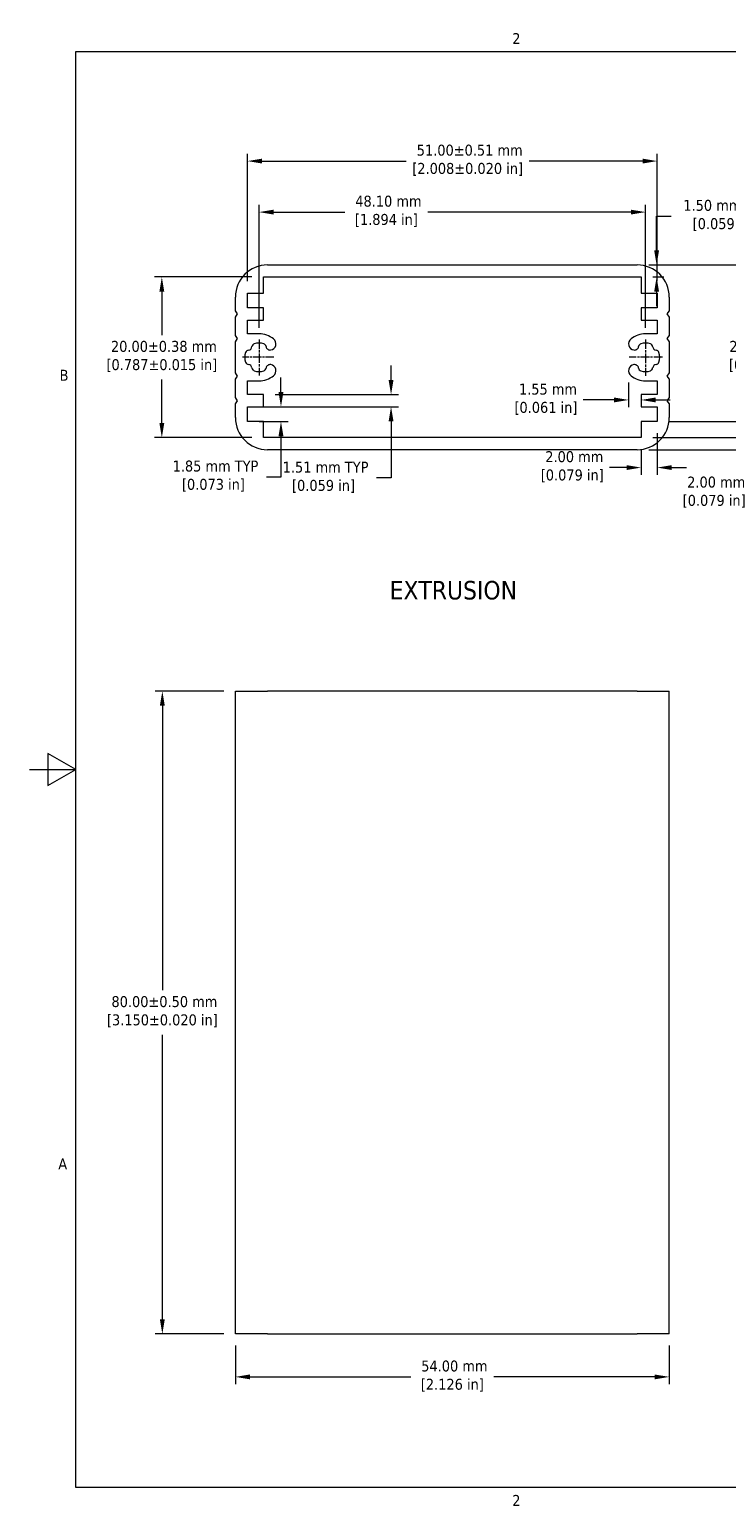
# Model space of a CAD drawing. Header units: millimetres. Extents: x 8 to 690, y 8 to 531.
# Tile 1 of 3: x 8 to 247, y 19 to 523. Entities that reach past the tile are written whole.
import ezdxf

# ---------------------------------------------------------------- set-up
doc = ezdxf.new("R2010")
doc.units = ezdxf.units.MM
doc.header["$LTSCALE"] = 2.5
doc.linetypes.add('CHAIN', pattern=[0.7087, 0.4724, -0.0591, 0.1181, -0.0591])
for name, color, linetype, lineweight in [('Center Mark (ANSI)', 7, 'Continuous', 9), ('Dimension (ANSI)', 7, 'Continuous', 9), ('Sketch Geometry (ANSI)', 7, 'Continuous', 9), ('Symbol (ANSI)', 7, 'Continuous', 9), ('Visible (ANSI)', 7, 'Continuous', 18)]:
    doc.layers.add(name, color=color, linetype=linetype, lineweight=lineweight)
doc.styles.add('Note Text (ANSI)', font='tahoma.ttf')
doc.styles.add('Text Style38', font='tahoma.ttf')
doc.dimstyles.new('Default - mm (ANSI)', dxfattribs={"dimscale": 2.5, "dimtxt": 1.5, "dimasz": 2, "dimexe": 1, "dimexo": 1.6002, "dimgap": 0.8, "dimtad": 0, "dimtih": 1, "dimtoh": 1, "dimrnd": 1e-08, "dimzin": 0, "dimdsep": 46, "dimtxsty": 'Note Text (ANSI)', "dimcen": 0.09, "dimdle": 10, "dimclrd": 256, "dimclre": 256, "dimclrt": 256, "dimadec": 1, "dimazin": 0, "dimtfac": 1, "dimtofl": 0, "dimtmove": 0, "dimatfit": 3, "dimfxl": 1, "dimtolj": 1, "dimtzin": 0, "dimlwd": -1, "dimlwe": -1, "dimarcsym": 0})

# ---------------------------------------------------------------- blocks, each defined once
blk = doc.blocks.new('Borders Default Border')
at = {"layer": 'Sketch Geometry (ANSI)', "flags": 128}
for points in [[(9.65, 9.65), (9.65, 206.25), (269.75, 206.25), (269.75, 9.65), (9.65, 9.65)], [(3.3, 107.95), (9.65, 107.95), (5.84, 110.15), (5.84, 105.75), (9.65, 107.95)]]:
    blk.add_lwpolyline(points, dxfattribs=at)
at = {"layer": 'Sketch Geometry (ANSI)', "char_height": 1.5, "attachment_point": 7, "style": 'Note Text (ANSI)'}
for s, insert in [('2', (69.4, 207.26)), ('B', (7.43, 161.17)), ('A', (7.25, 53.22)), ('2', (69.4, 7.14))]:
    blk.add_mtext(s, dxfattribs=dict(at, insert=insert))
blk = doc.blocks.new('*D6')
at = {"layer": 'Defpoints', "color": 0, "transparency": 16777216}
for p in [(216.24, 442.57), (216.24, 379.32), (258.47, 379.32)]:
    blk.add_point(p, dxfattribs=at)
at = {"layer": 'Dimension (ANSI)', "transparency": 16777216}
for p, q in [((220.24, 442.57), (260.97, 442.57)), ((258.47, 437.57), (258.47, 418.57)), ((258.47, 384.32), (258.47, 403.33)), ((220.24, 379.32), (260.97, 379.32))]:
    blk.add_line(p, q, dxfattribs=at)
for points in [[(257.64, 437.57), (259.3, 437.57), (258.47, 442.57)], [(257.64, 384.32), (259.3, 384.32), (258.47, 379.32)]]:
    blk.add_solid(points, dxfattribs=at)
at = {"layer": 'Dimension (ANSI)', "transparency": 16777216, "insert": (258.47, 416.57), "char_height": 3.75, "attachment_point": 2, "style": 'Note Text (ANSI)'}
blk.add_mtext('\\A1; 23.00 mm\\P[0.906 in]', dxfattribs=at)
blk = doc.blocks.new('*D7')
at = {"layer": 'Defpoints', "color": 0, "transparency": 16777216}
for p in [(88.36, 438.45), (53.57, 383.45), (88.36, 383.45)]:
    blk.add_point(p, dxfattribs=at)
at = {"layer": 'Dimension (ANSI)', "transparency": 16777216}
for p, q in [((84.36, 438.45), (51.07, 438.45)), ((53.57, 433.45), (53.57, 418.57)), ((53.57, 388.45), (53.57, 403.33)), ((84.36, 383.45), (51.07, 383.45))]:
    blk.add_line(p, q, dxfattribs=at)
for points in [[(52.74, 433.45), (54.4, 433.45), (53.57, 438.45)], [(52.74, 388.45), (54.4, 388.45), (53.57, 383.45)]]:
    blk.add_solid(points, dxfattribs=at)
at = {"layer": 'Dimension (ANSI)', "transparency": 16777216, "insert": (53.57, 416.57), "char_height": 3.75, "attachment_point": 2, "style": 'Note Text (ANSI)'}
blk.add_mtext('\\A1; 20.00±0.38 mm\\P[0.787%%p0.015 in]', dxfattribs=at)
blk = doc.blocks.new('*D8')
at = {"layer": 'Defpoints', "color": 0, "transparency": 16777216}
for p in [(223.11, 478.1), (82.86, 432.95), (223.11, 432.95)]:
    blk.add_point(p, dxfattribs=at)
at = {"layer": 'Dimension (ANSI)', "transparency": 16777216}
for p, q in [((82.86, 436.95), (82.86, 480.6)), ((223.11, 436.95), (223.11, 480.6)), ((87.86, 478.1), (137.15, 478.1)), ((218.11, 478.1), (179.33, 478.1))]:
    blk.add_line(p, q, dxfattribs=at)
for points in [[(87.86, 478.93), (87.86, 477.27), (82.86, 478.1)], [(218.11, 478.93), (218.11, 477.27), (223.11, 478.1)]]:
    blk.add_solid(points, dxfattribs=at)
at = {"layer": 'Dimension (ANSI)', "transparency": 16777216, "insert": (158.24, 483.72), "char_height": 3.75, "attachment_point": 2, "style": 'Note Text (ANSI)'}
blk.add_mtext('\\A1; 51.00±0.51 mm\\P[2.008%%p0.020 in]', dxfattribs=at)
blk = doc.blocks.new('*D9')
at = {"layer": 'Defpoints', "color": 0, "transparency": 16777216}
for p in [(216.24, 442.57), (217.61, 438.45), (222.91, 438.45)]:
    blk.add_point(p, dxfattribs=at)
at = {"layer": 'Dimension (ANSI)', "transparency": 16777216}
for p, q in [((222.91, 447.57), (222.91, 459.22)), ((222.91, 459.22), (227.91, 459.22)), ((220.24, 442.57), (225.41, 442.57)), ((221.61, 438.45), (225.41, 438.45)), ((222.91, 433.45), (222.91, 428.45))]:
    blk.add_line(p, q, dxfattribs=at)
for points in [[(222.08, 447.57), (223.75, 447.57), (222.91, 442.57)], [(222.08, 433.45), (223.75, 433.45), (222.91, 438.45)]]:
    blk.add_solid(points, dxfattribs=at)
at = {"layer": 'Dimension (ANSI)', "transparency": 16777216, "insert": (246.03, 464.83), "char_height": 3.75, "attachment_point": 2, "style": 'Note Text (ANSI)'}
blk.add_mtext('\\A1; 1.50 mm TYP\\P[0.059 in]', dxfattribs=at)
blk = doc.blocks.new('*D10')
at = {"layer": 'Defpoints', "color": 0, "transparency": 16777216}
for p in [(219.12, 460.64), (86.85, 417.09), (219.12, 417.09)]:
    blk.add_point(p, dxfattribs=at)
at = {"layer": 'Dimension (ANSI)', "transparency": 16777216}
for p, q in [((86.85, 421.09), (86.85, 463.14)), ((91.85, 460.64), (116.22, 460.64)), ((214.12, 460.64), (144.61, 460.64)), ((219.12, 421.09), (219.12, 463.14))]:
    blk.add_line(p, q, dxfattribs=at)
for points in [[(91.85, 461.47), (91.85, 459.81), (86.85, 460.64)], [(214.12, 461.47), (214.12, 459.81), (219.12, 460.64)]]:
    blk.add_solid(points, dxfattribs=at)
at = {"layer": 'Dimension (ANSI)', "transparency": 16777216, "insert": (130.42, 466.26), "char_height": 3.75, "attachment_point": 2, "style": 'Note Text (ANSI)'}
blk.add_mtext('\\A1; 48.10 mm\\P[1.894 in]', dxfattribs=at)
blk = doc.blocks.new('*D11')
at = {"layer": 'Defpoints', "color": 0, "transparency": 16777216}
for p in [(223.11, 388.95), (260.41, 388.95), (217.61, 383.45)]:
    blk.add_point(p, dxfattribs=at)
at = {"layer": 'Dimension (ANSI)', "transparency": 16777216}
for p, q in [((260.41, 393.95), (260.41, 398.95)), ((227.11, 388.95), (262.91, 388.95)), ((221.61, 383.45), (262.91, 383.45)), ((260.41, 378.45), (260.41, 364.5)), ((260.41, 364.5), (255.41, 364.5))]:
    blk.add_line(p, q, dxfattribs=at)
for points in [[(259.58, 393.95), (261.25, 393.95), (260.41, 388.95)], [(259.58, 378.45), (261.25, 378.45), (260.41, 383.45)]]:
    blk.add_solid(points, dxfattribs=at)
at = {"layer": 'Dimension (ANSI)', "transparency": 16777216, "insert": (242.61, 370.12), "char_height": 3.75, "attachment_point": 2, "style": 'Note Text (ANSI)'}
blk.add_mtext('\\A1; 2.00 mm\\P[0.079 in]', dxfattribs=at)
blk = doc.blocks.new('*D12')
at = {"layer": 'Defpoints', "color": 0, "transparency": 16777216}
for p in [(213.34, 406.33), (213.34, 396.35), (217.61, 398.19)]:
    blk.add_point(p, dxfattribs=at)
at = {"layer": 'Dimension (ANSI)', "transparency": 16777216}
for p, q in [((213.34, 402.33), (213.34, 393.85)), ((208.34, 396.35), (197.83, 396.35)), ((222.61, 396.35), (227.61, 396.35))]:
    blk.add_line(p, q, dxfattribs=at)
for points in [[(208.34, 397.19), (208.34, 395.52), (213.34, 396.35)], [(222.61, 397.19), (222.61, 395.52), (217.61, 396.35)]]:
    blk.add_solid(points, dxfattribs=at)
at = {"layer": 'Dimension (ANSI)', "transparency": 16777216, "insert": (185.03, 401.94), "char_height": 3.75, "attachment_point": 2, "style": 'Note Text (ANSI)'}
blk.add_mtext('\\A1; 1.55 mm\\P[0.061 in]', dxfattribs=at)
blk = doc.blocks.new('*D13')
at = {"layer": 'Defpoints', "color": 0, "transparency": 16777216}
for p in [(78.74, 296.71), (53.74, 76.71), (78.74, 76.71)]:
    blk.add_point(p, dxfattribs=at)
at = {"layer": 'Dimension (ANSI)', "transparency": 16777216}
for p, q in [((74.74, 296.71), (51.24, 296.71)), ((53.74, 291.71), (53.74, 194.33)), ((53.74, 81.71), (53.74, 179.08)), ((74.74, 76.71), (51.24, 76.71))]:
    blk.add_line(p, q, dxfattribs=at)
for points in [[(52.9, 291.71), (54.57, 291.71), (53.74, 296.71)], [(52.9, 81.71), (54.57, 81.71), (53.74, 76.71)]]:
    blk.add_solid(points, dxfattribs=at)
at = {"layer": 'Dimension (ANSI)', "transparency": 16777216, "insert": (53.74, 192.33), "char_height": 3.75, "attachment_point": 2, "style": 'Note Text (ANSI)'}
blk.add_mtext('\\A1; 80.00±0.50 mm\\P[3.150%%p0.020 in]', dxfattribs=at)
blk = doc.blocks.new('*D14')
at = {"layer": 'Defpoints', "color": 0, "transparency": 16777216}
for p in [(78.74, 76.71), (227.24, 76.71), (227.24, 62.01)]:
    blk.add_point(p, dxfattribs=at)
at = {"layer": 'Dimension (ANSI)', "transparency": 16777216}
for p, q in [((78.74, 72.71), (78.74, 59.51)), ((227.24, 72.71), (227.24, 59.51)), ((83.74, 62.01), (138.79, 62.01)), ((222.24, 62.01), (167.18, 62.01))]:
    blk.add_line(p, q, dxfattribs=at)
for points in [[(83.74, 62.84), (83.74, 61.17), (78.74, 62.01)], [(222.24, 62.84), (222.24, 61.17), (227.24, 62.01)]]:
    blk.add_solid(points, dxfattribs=at)
at = {"layer": 'Dimension (ANSI)', "transparency": 16777216, "insert": (152.99, 67.62), "char_height": 3.75, "attachment_point": 2, "style": 'Note Text (ANSI)'}
blk.add_mtext('\\A1; 54.00 mm\\P[2.126 in]', dxfattribs=at)
blk = doc.blocks.new('*D15')
at = {"layer": 'Defpoints', "color": 0, "transparency": 16777216}
for p in [(223.11, 388.95), (217.61, 383.45), (217.61, 373.2)]:
    blk.add_point(p, dxfattribs=at)
at = {"layer": 'Dimension (ANSI)', "transparency": 16777216}
for p, q in [((223.11, 384.95), (223.11, 370.7)), ((217.61, 379.45), (217.61, 370.7)), ((212.61, 373.2), (206.84, 373.2)), ((228.11, 373.2), (233.11, 373.2))]:
    blk.add_line(p, q, dxfattribs=at)
for points in [[(212.61, 374.04), (212.61, 372.37), (217.61, 373.2)], [(228.11, 374.04), (228.11, 372.37), (223.11, 373.2)]]:
    blk.add_solid(points, dxfattribs=at)
at = {"layer": 'Dimension (ANSI)', "transparency": 16777216, "insert": (194.04, 378.82), "char_height": 3.75, "attachment_point": 2, "style": 'Note Text (ANSI)'}
blk.add_mtext('\\A1; 2.00 mm\\P[0.079 in]', dxfattribs=at)
blk = doc.blocks.new('*D16')
at = {"layer": 'Defpoints', "color": 0, "transparency": 16777216}
for p in [(82.86, 394.04), (94.34, 394.04), (82.86, 388.95)]:
    blk.add_point(p, dxfattribs=at)
at = {"layer": 'Dimension (ANSI)', "transparency": 16777216}
for p, q in [((94.34, 399.04), (94.34, 404.04)), ((86.86, 394.04), (96.84, 394.04)), ((86.86, 388.95), (96.84, 388.95)), ((94.34, 383.95), (94.34, 369.98)), ((94.34, 369.98), (89.34, 369.98))]:
    blk.add_line(p, q, dxfattribs=at)
for points in [[(93.51, 399.04), (95.18, 399.04), (94.34, 394.04)], [(93.51, 383.95), (95.18, 383.95), (94.34, 388.95)]]:
    blk.add_solid(points, dxfattribs=at)
at = {"layer": 'Dimension (ANSI)', "transparency": 16777216, "insert": (71.22, 375.61), "char_height": 3.75, "attachment_point": 2, "style": 'Note Text (ANSI)'}
blk.add_mtext('\\A1; 1.85 mm TYP\\P[0.073 in]', dxfattribs=at)
blk = doc.blocks.new('*D17')
at = {"layer": 'Defpoints', "color": 0, "transparency": 16777216}
for p in [(88.36, 398.19), (88.36, 394.04), (132.02, 398.19)]:
    blk.add_point(p, dxfattribs=at)
at = {"layer": 'Dimension (ANSI)', "transparency": 16777216}
for p, q in [((132.02, 403.19), (132.02, 408.19)), ((92.36, 398.19), (134.52, 398.19)), ((92.36, 394.04), (134.52, 394.04)), ((132.02, 389.04), (132.02, 369.66)), ((132.02, 369.66), (127.02, 369.66))]:
    blk.add_line(p, q, dxfattribs=at)
for points in [[(131.19, 403.19), (132.86, 403.19), (132.02, 398.19)], [(131.19, 389.04), (132.86, 389.04), (132.02, 394.04)]]:
    blk.add_solid(points, dxfattribs=at)
at = {"layer": 'Dimension (ANSI)', "transparency": 16777216, "insert": (108.9, 375.24), "char_height": 3.75, "attachment_point": 2, "style": 'Note Text (ANSI)'}
blk.add_mtext('\\A1; 1.51 mm TYP\\P[0.059 in]', dxfattribs=at)

msp = doc.modelspace()

# ---------------------------------------------------------------- linework, layer by layer
at = {"layer": 'Center Mark (ANSI)', "linetype": 'CHAIN', "ltscale": 2.740011}
msp.add_line((86.849, 417.093), (86.849, 404.762), dxfattribs=at)
at = {"layer": 'Center Mark (ANSI)', "linetype": 'CHAIN', "ltscale": 2.762608}
msp.add_line((219.124, 417.093), (219.124, 404.66), dxfattribs=at)
at = {"layer": 'Center Mark (ANSI)', "linetype": 'CHAIN', "ltscale": 2.399837}
msp.add_line((91.926, 410.948), (81.126, 410.948), dxfattribs=at)
at = {"layer": 'Center Mark (ANSI)', "linetype": 'CHAIN', "ltscale": 2.530339}
msp.add_line((224.923, 410.948), (213.536, 410.948), dxfattribs=at)
at = {"layer": 'Visible (ANSI)'}
for p, q in [((89.736, 442.573), (216.236, 442.573)), ((88.361, 438.448), (217.611, 438.448)), ((88.361, 432.948), (88.361, 438.448)), ((217.611, 438.448), (217.611, 432.948)), ((78.736, 426.892), (78.736, 431.573)), ((82.861, 432.948), (88.361, 432.948)), ((82.861, 427.861), (82.861, 432.948)), ((217.611, 432.948), (223.111, 432.948)), ((223.111, 432.948), (223.111, 427.861)), ((227.236, 431.573), (227.236, 426.892)), ((79.505, 425.809), (78.736, 426.892)), ((78.736, 424.727), (79.505, 425.809)), ((78.736, 418.44), (78.736, 424.727)), ((88.361, 427.861), (82.861, 427.861)), ((82.861, 423.708), (88.361, 423.708)), ((82.861, 418.978), (82.861, 423.708)), ((88.361, 423.708), (88.361, 427.861)), ((217.611, 427.861), (217.611, 423.708)), ((223.111, 427.861), (217.611, 427.861)), ((217.611, 423.708), (223.111, 423.708)), ((223.111, 423.708), (223.111, 418.978)), ((227.236, 426.892), (226.468, 425.809)), ((226.468, 425.809), (227.236, 424.727)), ((227.236, 424.727), (227.236, 418.44)), ((79.505, 417.357), (78.736, 418.44)), ((86.849, 418.978), (82.861, 418.978)), ((223.111, 418.978), (219.124, 418.978)), ((227.236, 418.44), (226.468, 417.357)), ((78.736, 416.275), (79.505, 417.357)), ((78.736, 405.622), (78.736, 416.275)), ((226.468, 417.357), (227.236, 416.275)), ((227.236, 416.275), (227.236, 405.622)), ((79.505, 404.539), (78.736, 405.622)), ((78.736, 403.457), (79.505, 404.539)), ((78.736, 397.17), (78.736, 403.457)), ((227.236, 405.622), (226.468, 404.539)), ((226.468, 404.539), (227.236, 403.457)), ((227.236, 403.457), (227.236, 397.17)), ((82.861, 402.918), (86.849, 402.918)), ((82.861, 398.188), (82.861, 402.918)), ((219.124, 402.918), (223.111, 402.918)), ((223.111, 402.918), (223.111, 398.188)), ((79.505, 396.087), (78.736, 397.17)), ((78.736, 395.005), (79.505, 396.087)), ((78.736, 390.323), (78.736, 395.005)), ((88.361, 398.188), (82.861, 398.188)), ((82.861, 394.036), (88.361, 394.036)), ((82.861, 388.948), (82.861, 394.036)), ((88.361, 394.036), (88.361, 398.188)), ((217.611, 398.188), (217.611, 394.036)), ((223.111, 398.188), (217.611, 398.188)), ((217.611, 394.036), (223.111, 394.036)), ((223.111, 394.036), (223.111, 388.948)), ((227.236, 397.17), (226.468, 396.087)), ((226.468, 396.087), (227.236, 395.005)), ((227.236, 395.005), (227.236, 390.323)), ((88.361, 388.948), (82.861, 388.948)), ((88.361, 383.448), (88.361, 388.948)), ((217.611, 388.948), (217.611, 383.448)), ((223.111, 388.948), (217.611, 388.948)), ((217.611, 383.448), (88.361, 383.448)), ((216.236, 379.323), (89.736, 379.323)), ((78.736, 296.706), (89.736, 296.706)), ((78.736, 76.706), (78.736, 296.706)), ((216.236, 296.706), (89.736, 296.706)), ((216.236, 296.706), (227.236, 296.706)), ((227.236, 76.706), (227.236, 296.706)), ((89.736, 76.706), (78.736, 76.706)), ((89.736, 76.706), (216.236, 76.706)), ((227.236, 76.706), (216.236, 76.706))]:
    msp.add_line(p, q, dxfattribs=at)
for centre, radius, start, end in [((89.736, 431.573), 11, 90, 180), ((216.236, 431.573), 11, 0, 90), ((86.849, 410.948), 8.03, 51.76813, 90), ((219.124, 410.948), 8.03, 90, 128.23187), ((83.018, 414.779), 1.403, 277.59506, 352.40494), ((85.58, 414.437), 1.182, 109.97832, 172.40494), ((86.849, 410.948), 4.895, 70.93386, 109.97832), ((88.062, 414.457), 1.182, 8.50723, 70.93386), ((90.618, 414.84), 1.402, 188.50723, 279.87794), ((90.491, 415.571), 2.145, 279.87794, 51.76813), ((215.482, 415.571), 2.145, 128.23187, 260.12206), ((215.355, 414.84), 1.403, 260.12206, 351.49277), ((217.911, 414.457), 1.182, 109.06614, 171.49277), ((219.124, 410.948), 4.895, 70.02168, 109.06614), ((220.392, 414.437), 1.182, 7.59506, 70.02168), ((222.955, 414.779), 1.403, 187.59506, 262.40494), ((86.849, 410.948), 4.895, 160.02168, 199.97832), ((83.36, 412.217), 1.183, 97.59506, 160.02168), ((83.36, 409.68), 1.183, 199.97832, 262.40494), ((83.018, 407.118), 1.403, 7.59506, 82.40494), ((90.618, 407.057), 1.402, 80.12206, 171.49277), ((90.491, 406.326), 2.145, 308.23187, 80.12206), ((215.482, 406.326), 2.145, 99.87794, 231.76813), ((215.355, 407.057), 1.403, 8.50723, 99.87794), ((222.955, 407.118), 1.402, 97.59506, 172.40494), ((222.613, 412.217), 1.183, 19.97832, 82.40494), ((222.613, 409.68), 1.183, 277.59506, 340.02168), ((219.124, 410.948), 4.895, 340.02168, 19.97832), ((85.58, 407.459), 1.183, 187.59506, 250.02168), ((86.849, 410.948), 4.895, 250.02168, 289.06614), ((86.849, 410.948), 8.03, 270, 308.23187), ((88.062, 407.439), 1.183, 289.06614, 351.49277), ((219.124, 410.948), 8.03, 231.76813, 270), ((217.911, 407.439), 1.183, 188.50723, 250.93386), ((219.124, 410.948), 4.895, 250.93386, 289.97832), ((220.392, 407.459), 1.183, 289.97832, 352.40494), ((89.736, 390.323), 11, 180, 270), ((216.236, 390.323), 11, 270, 0)]:
    msp.add_arc(centre, radius, start, end, dxfattribs=at)

# ---------------------------------------------------------------- block references
at = {"xscale": 2.5, "yscale": 2.5, "zscale": 2.5}
msp.add_blockref('Borders Default Border', (0, 0), dxfattribs=at)

# ---------------------------------------------------------------- texts
at = {"layer": 'Symbol (ANSI)', "insert": (131.536, 327.945), "char_height": 6.35, "attachment_point": 7, "style": 'Text Style38'}
msp.add_mtext('EXTRUSION', dxfattribs=at)

# ---------------------------------------------------------------- dimensions: what is measured, and where the dimension line sits
at = {"layer": 'Dimension (ANSI)'}
for base, p1, p2, angle, text, override, picture, middle in [((223.111, 478.1), (82.861, 432.948), (223.111, 432.948), 180, ' <> mm\\X[2.008%%p0.020 in]', {"dimgap": 0.8, "dimtih": 0, "dimtoh": 0, "dimdec": 2, "dimlfac": 0.363636, "dimpost": '', "dimtol": 1, "dimlim": 0, "dimtp": 0.51, "dimtm": 0.51, "dimtdec": 2, "dimatfit": 1, "dimtvp": -0.25}, '*D8', (158.24, 478.1)), ((219.124, 460.639), (86.849, 417.093), (219.124, 417.093), 180, ' <> mm\\X[1.894 in]', {"dimtih": 0, "dimtoh": 0, "dimdec": 2, "dimlfac": 0.363636, "dimpost": '', "dimtp": 0, "dimtm": 0, "dimtdec": 2, "dimatfit": 1, "dimtvp": -0.25}, '*D10', (130.416, 460.639)), ((222.912, 438.448), (216.236, 442.573), (217.611, 438.448), 270, ' <> mm TYP\\X[0.059 in]', {"dimdec": 2, "dimlfac": 0.363636, "dimpost": '', "dimtp": 0, "dimtm": 0, "dimtdec": 2, "dimatfit": 1, "dimtvp": -0.25}, '*D9', (246.031, 459.219)), ((258.472, 379.323), (216.236, 442.573), (216.236, 379.323), 270, ' <> mm\\X[0.906 in]', {"dimdec": 2, "dimlfac": 0.363636, "dimpost": '', "dimtp": 0, "dimtm": 0, "dimtdec": 2, "dimatfit": 1, "dimtvp": -0.25}, '*D6', (258.472, 410.948)), ((53.57, 383.448), (88.361, 438.448), (88.361, 383.448), 270, ' <> mm\\X[0.787%%p0.015 in]', {"dimgap": 0.8, "dimdec": 2, "dimlfac": 0.363636, "dimpost": '', "dimtol": 1, "dimlim": 0, "dimtp": 0.38, "dimtm": 0.38, "dimtdec": 2, "dimatfit": 1, "dimtvp": -0.25}, '*D7', (53.57, 410.948)), ((94.342, 394.036), (82.861, 388.948), (82.861, 394.036), 90, ' <> mm TYP\\X[0.073 in]', {"dimdec": 2, "dimlfac": 0.363636, "dimpost": '', "dimtp": 0, "dimtm": 0, "dimtdec": 2, "dimatfit": 1, "dimtvp": -0.25}, '*D16', (71.222, 369.985)), ((132.023, 398.188), (88.361, 394.036), (88.361, 398.188), 270, ' <> mm TYP\\X[0.059 in]', {"dimdec": 2, "dimlfac": 0.363636, "dimpost": '', "dimtp": 0, "dimtm": 0, "dimtdec": 2, "dimatfit": 1, "dimtvp": -0.25}, '*D17', (108.903, 369.657)), ((213.337, 396.353), (217.611, 398.188), (213.337, 406.326), 180, ' <> mm\\X[0.061 in]', {"dimtih": 0, "dimtoh": 0, "dimdec": 2, "dimlfac": 0.363636, "dimpost": '', "dimse1": 1, "dimtp": 0, "dimtm": 0, "dimtdec": 2, "dimatfit": 1, "dimtvp": -0.25}, '*D12', (185.027, 396.353)), ((260.413, 388.948), (217.611, 383.448), (223.111, 388.948), 90, ' <> mm\\X[0.079 in]', {"dimdec": 2, "dimlfac": 0.363636, "dimpost": '', "dimtp": 0, "dimtm": 0, "dimtdec": 2, "dimatfit": 1, "dimtvp": -0.25}, '*D11', (242.611, 364.499)), ((217.611, 373.204), (223.111, 388.948), (217.611, 383.448), 180, ' <> mm\\X[0.079 in]', {"dimtih": 0, "dimtoh": 0, "dimdec": 2, "dimlfac": 0.363636, "dimpost": '', "dimtp": 0, "dimtm": 0, "dimtdec": 2, "dimatfit": 1, "dimtvp": -0.25}, '*D15', (194.043, 373.204)), ((53.736, 76.706), (78.736, 296.706), (78.736, 76.706), 90, ' <> mm\\X[3.150%%p0.020 in]', {"dimgap": 0.8, "dimdec": 2, "dimlfac": 0.363636, "dimpost": '', "dimtol": 1, "dimlim": 0, "dimtp": 0.5, "dimtm": 0.5, "dimtdec": 2, "dimatfit": 1, "dimtvp": -0.25}, '*D13', (53.736, 186.706))]:
    dim = msp.add_linear_dim(base=base, p1=p1, p2=p2, angle=angle, text=text, dimstyle='Default - mm (ANSI)', override=override, dxfattribs=at)
    dim.commit()
    dim.dimension.update_dxf_attribs({"geometry": picture, "text_midpoint": middle, "dimtype": 160})
dim = msp.add_linear_dim(base=(227.236, 62.008), p1=(78.736, 76.706), p2=(227.236, 76.706), text=' <> mm\\X[2.126 in]', dimstyle='Default - mm (ANSI)', override={"dimtih": 0, "dimtoh": 0, "dimdec": 2, "dimlfac": 0.363636, "dimpost": '', "dimtp": 0, "dimtm": 0, "dimtdec": 2, "dimatfit": 1, "dimtvp": -0.25}, dxfattribs=at)
dim.commit()
dim.dimension.update_dxf_attribs({"geometry": '*D14', "text_midpoint": (152.986, 62.008), "dimtype": 160})

doc.saveas('drawing.dxf')
